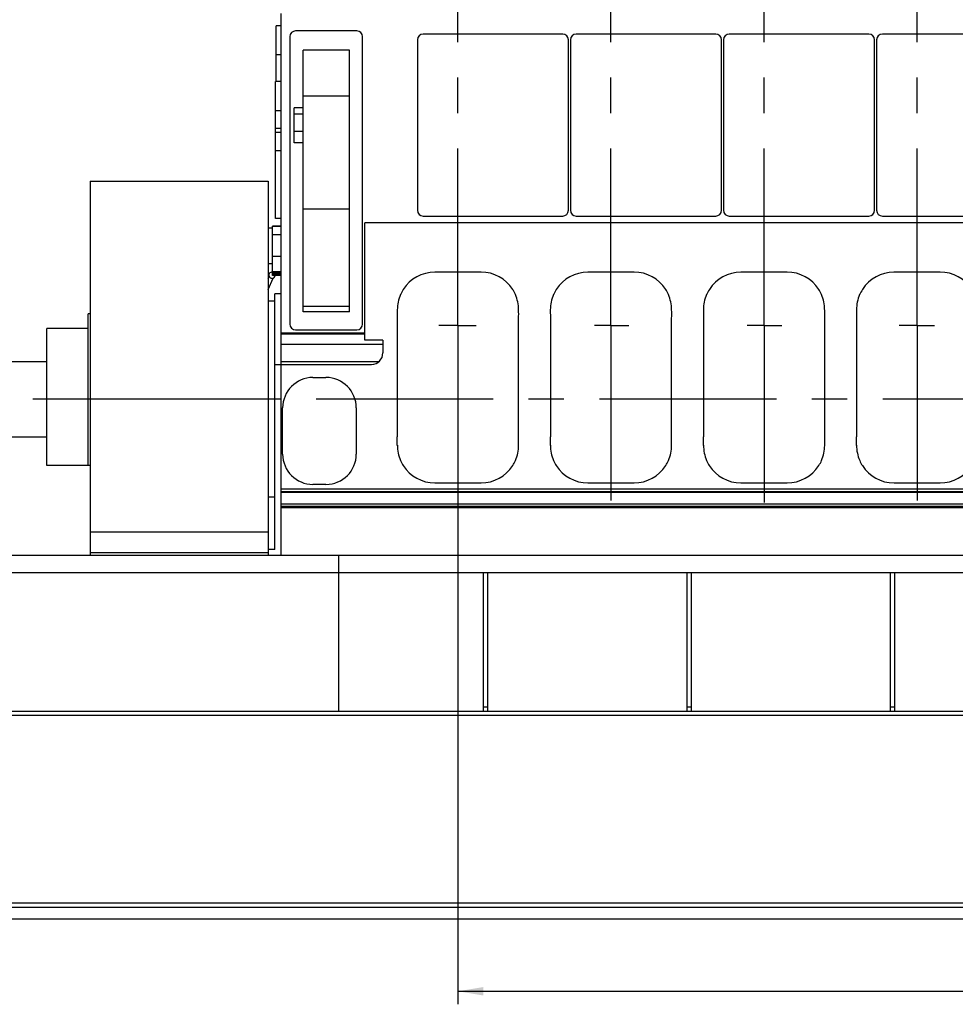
# Model space of a CAD drawing. Header units: millimetres. Extents: x 0 to 1189, y 0 to 841.
# Tile 3 of 166: x 224 to 353, y 193 to 329. Entities that reach past the tile are written whole.
import ezdxf
from ezdxf.enums import TextEntityAlignment as Align

# ---------------------------------------------------------------- set-up
doc = ezdxf.new("R2010")
doc.units = ezdxf.units.MM
doc.header["$LTSCALE"] = 65.395
doc.linetypes.add('CENTER', pattern=[0.6, 0.375, -0.075, 0.075, -0.075])
doc.layers.get('0').update_dxf_attribs({"linetype": 'CONTINUOUS'})
for name, color, linetype in [('1907_040000_TLKGS_KS_V_ABL922', 7, 'CONTINUOUS'), ('1907_041000_TLKGS_KS_V_ABL923', 7, 'CONTINUOUS'), ('1907_733000_06_SIMPLE1_A_ABL976', 7, 'CONTINUOUS'), ('1907_733000_06_SIMPLE1_T2_A_PBL977', 7, 'CONTINUOUS'), ('1907_734000_04_SIMPLE1_C_ABL924', 7, 'CONTINUOUS'), ('1907_734000_04_SIMPLE1_T1_C_PBL925', 7, 'CONTINUOUS'), ('1997_000000_TLKGS_MARKETING_ABL917', 7, 'CONTINUOUS'), ('1997_030000_TLKGS_V_ABL918', 7, 'CONTINUOUS'), ('1997_100000_TLKGS_V_ABL919', 7, 'CONTINUOUS'), ('1997_111000_12_SIMPLE1_D_ABL920', 7, 'CONTINUOUS'), ('1997_111000_12_SIMPLE1_T1_D_PBL921', 7, 'CONTINUOUS'), ('1997_111200_08_SIMPLE1_A_ABL929', 7, 'CONTINUOUS'), ('1997_111200_08_SIMPLE1_T10_A_PBL931', 7, 'CONTINUOUS'), ('1997_111200_08_SIMPLE1_T12_A_PBL1049', 7, 'CONTINUOUS'), ('1997_111200_08_SIMPLE1_T12_A_PBL1050', 7, 'CONTINUOUS'), ('1997_111200_08_SIMPLE1_T12_A_PBL1051', 7, 'CONTINUOUS'), ('1997_111200_08_SIMPLE1_T12_A_PBL960', 7, 'CONTINUOUS'), ('1997_111200_08_SIMPLE1_T1_A_PBL932', 7, 'CONTINUOUS'), ('1997_111200_08_SIMPLE1_T2_A_PBL930', 7, 'CONTINUOUS'), ('1997_111200_08_SIMPLE1_T6_A_PBL1039', 7, 'CONTINUOUS'), ('1997_111200_08_SIMPLE1_T6_A_PBL1088', 7, 'CONTINUOUS'), ('1997_111200_08_SIMPLE1_T6_A_PBL1116', 7, 'CONTINUOUS'), ('1997_111200_08_SIMPLE1_T6_A_PBL1117', 7, 'CONTINUOUS'), ('1997_111200_08_SIMPLE1_T7_A_PBL1038', 7, 'CONTINUOUS'), ('1997_111200_08_SIMPLE1_T7_A_PBL1087', 7, 'CONTINUOUS'), ('1997_111200_08_SIMPLE1_T7_A_PBL1132', 7, 'CONTINUOUS'), ('1997_111200_08_SIMPLE1_T7_A_PBL1156', 7, 'CONTINUOUS'), ('1997_300000_TLKGS_V_ABL926', 7, 'CONTINUOUS'), ('1997_312000_06_SIMPLE1_T1_X_PBL928', 7, 'CONTINUOUS'), ('1997_312000_06_SIMPLE1_X_ABL927', 7, 'CONTINUOUS'), ('9M32C_GENSET_GENERATOR_ABL872', 7, 'CONTINUOUS'), ('9M32C_GENSET_GENERATOR_T1_PBL873', 7, 'CONTINUOUS'), ('9M32C_GENSET_KPL_GRUNDRAHMEN_ABL870', 7, 'CONTINUOUS'), ('9M32C_GENSET_KPL_GRUNDRAHMEN_T1_PBL871', 7, 'CONTINUOUS'), ('9M32C_GENSET_SCHUTZHAUBE_ABL874', 7, 'CONTINUOUS'), ('9M32C_GENSET_SCHUTZHAUBE_T1_PBL875', 7, 'CONTINUOUS'), ('links_21_VBL869', 7, 'CONTINUOUS')]:
    doc.layers.add(name, color=color, linetype=linetype)
doc.styles.get("Standard").update_dxf_attribs({"font": 'txt', "width": 0.6})
doc.dimstyles.new('DIMSTYLE_1', dxfattribs={"dimtxt": 3.5, "dimasz": 3.5, "dimexe": 1.8, "dimexo": 0, "dimgap": 0.875, "dimtad": 1, "dimdec": 0, "dimlfac": 25, "dimdsep": 46, "dimtxsty": 'Standard', "dimblk": '_FILLED', "dimblk1": '_FILLED', "dimblk2": '_FILLED', "dimcen": 0.09, "dimadec": 0, "dimazin": 0, "dimtp": 2, "dimtm": 2, "dimtfac": 1, "dimtdec": 0, "dimtofl": 0, "dimtmove": 0, "dimatfit": 3, "dimldrblk": '_FILLED', "dimfxl": 1, "dimtolj": 1, "dimarcsym": 0})
doc.dimstyles.new('DIMSTYLE_2', dxfattribs={"dimtxt": 3.5, "dimasz": 3.5, "dimexe": 1.8, "dimexo": 0, "dimgap": 0.875, "dimtad": 1, "dimlfac": 25, "dimdsep": 46, "dimtxsty": 'Standard', "dimblk": '_FILLED', "dimblk1": '_FILLED', "dimblk2": '_FILLED', "dimcen": 0.09, "dimadec": 0, "dimazin": 0, "dimtp": 2, "dimtm": 2, "dimtfac": 1, "dimtofl": 0, "dimtmove": 0, "dimatfit": 3, "dimldrblk": '_FILLED', "dimfxl": 1, "dimtolj": 1, "dimarcsym": 0})

# ---------------------------------------------------------------- blocks, each defined once
blk = doc.blocks.new('_FILLED')
at = {"color": 0, "linetype": 'ByBlock'}
blk.add_solid([(0, 0), (-1, 0.167), (-1, -0.167)], dxfattribs=at)
blk = doc.blocks.new('*D16')
at = {"color": 2, "linetype": 'Continuous'}
for p, q in [((277.88, 379.36), (86.17, 379.36)), ((87.97, 379.36), (87.97, 327.96)), ((87.97, 276.56), (87.97, 327.96)), ((105.88, 276.56), (86.17, 276.56))]:
    blk.add_line(p, q, dxfattribs=at)
at = {"color": 2, "linetype": 'Continuous', "xscale": 3.5, "yscale": 3.5, "zscale": 3.5}
for p, rotation in [((87.97, 379.36), 90), ((87.97, 276.56), 270)]:
    blk.add_blockref('_FILLED', p, dxfattribs=dict(at, rotation=rotation))
at = {"color": 2, "linetype": 'Continuous', "width": 0.672619}
blk.add_text('2570', height=3.5, rotation=90, dxfattribs=at).set_placement((87.09, 327.96), align=Align.CENTER)
blk = doc.blocks.new('*D17')
at = {"color": 2, "linetype": 'Continuous'}
for p, q in [((284.25, 394.16), (79.17, 394.16)), ((80.97, 394.16), (80.97, 335.36)), ((80.97, 276.56), (80.97, 335.36)), ((105.88, 276.56), (79.17, 276.56))]:
    blk.add_line(p, q, dxfattribs=at)
at = {"color": 2, "linetype": 'Continuous', "xscale": 3.5, "yscale": 3.5, "zscale": 3.5}
for p, rotation in [((80.97, 394.16), 90), ((80.97, 276.56), 270)]:
    blk.add_blockref('_FILLED', p, dxfattribs=dict(at, rotation=rotation))
at = {"color": 2, "linetype": 'Continuous', "width": 0.690476}
blk.add_text('2940', height=3.5, rotation=90, dxfattribs=at).set_placement((80.09, 335.36), align=Align.CENTER)
blk = doc.blocks.new('*D18')
at = {"color": 2, "linetype": 'Continuous'}
for p, q in [((298.54, 398.16), (72.17, 398.16)), ((73.97, 398.16), (73.97, 337.36)), ((73.97, 276.56), (73.97, 337.36)), ((105.88, 276.56), (72.17, 276.56))]:
    blk.add_line(p, q, dxfattribs=at)
at = {"color": 2, "linetype": 'Continuous', "xscale": 3.5, "yscale": 3.5, "zscale": 3.5}
for p, rotation in [((73.97, 398.16), 90), ((73.97, 276.56), 270)]:
    blk.add_blockref('_FILLED', p, dxfattribs=dict(at, rotation=rotation))
at = {"color": 2, "linetype": 'Continuous', "width": 0.672619}
blk.add_text('3040', height=3.5, rotation=90, dxfattribs=at).set_placement((73.09, 337.36), align=Align.CENTER)
blk = doc.blocks.new('*D19')
at = {"color": 2, "linetype": 'Continuous'}
for p, q in [((298.54, 412.76), (65.17, 412.76)), ((66.97, 412.76), (66.97, 344.66)), ((66.97, 276.56), (66.97, 344.66)), ((105.88, 276.56), (65.17, 276.56))]:
    blk.add_line(p, q, dxfattribs=at)
at = {"color": 2, "linetype": 'Continuous', "xscale": 3.5, "yscale": 3.5, "zscale": 3.5}
for p, rotation in [((66.97, 412.76), 90), ((66.97, 276.56), 270)]:
    blk.add_blockref('_FILLED', p, dxfattribs=dict(at, rotation=rotation))
at = {"color": 2, "linetype": 'Continuous', "width": 0.654762}
blk.add_text('3405', height=3.5, rotation=90, dxfattribs=at).set_placement((66.09, 344.66), align=Align.CENTER)
blk = doc.blocks.new('*D20')
at = {"color": 2, "linetype": 'Continuous'}
for p, q in [((284.25, 286.76), (284.25, 192.76)), ((515.21, 273.64), (515.21, 192.76)), ((284.25, 194.56), (399.73, 194.56)), ((515.21, 194.56), (399.73, 194.56))]:
    blk.add_line(p, q, dxfattribs=at)
at = {"color": 2, "linetype": 'Continuous', "xscale": 3.5, "yscale": 3.5, "zscale": 3.5, "rotation": 180}
blk.add_blockref('_FILLED', (284.25, 194.56), dxfattribs=at)
at = {"color": 2, "linetype": 'Continuous', "xscale": 3.5, "yscale": 3.5, "zscale": 3.5}
blk.add_blockref('_FILLED', (515.21, 194.56), dxfattribs=at)
at = {"color": 2, "linetype": 'Continuous', "width": 0.672619}
blk.add_text('5774', height=3.5, dxfattribs=at).set_placement((399.73, 195.43), align=Align.CENTER)
blk = doc.blocks.new('9M32C_GENSET_KPL_GRUNDRAHMEN_T1_PBL871', base_point=(292.19, 229.76))
at = {"layer": '9M32C_GENSET_KPL_GRUNDRAHMEN_T1_PBL871', "color": 7, "linetype": 'Continuous'}
for p, q in [((101.17, 254.96), (459.77, 254.96)), ((267.77, 233.36), (267.77, 254.96)), ((101.17, 252.56), (459.77, 252.56)), ((287.77, 233.36), (287.77, 252.56)), ((288.37, 233.36), (288.37, 252.56)), ((315.97, 233.36), (315.97, 252.56)), ((316.57, 233.36), (316.57, 252.56)), ((344.17, 233.36), (344.17, 252.56)), ((344.77, 233.36), (344.77, 252.56)), ((101.17, 233.36), (483.17, 233.36)), ((287.77, 233.96), (288.37, 233.96)), ((315.97, 233.96), (316.57, 233.96)), ((344.17, 233.96), (344.77, 233.96)), ((483.17, 232.76), (101.17, 232.76)), ((474.57, 206.76), (109.77, 206.76)), ((474.57, 206.16), (109.77, 206.16)), ((486.37, 204.56), (97.97, 204.56))]:
    blk.add_line(p, q, dxfattribs=at)
blk = doc.blocks.new('9M32C_GENSET_KPL_GRUNDRAHMEN_ABL870', base_point=(292.19, 229.76))
at = {"layer": '9M32C_GENSET_KPL_GRUNDRAHMEN_T1_PBL871'}
blk.add_blockref('9M32C_GENSET_KPL_GRUNDRAHMEN_T1_PBL871', (292.19, 229.76), dxfattribs=at)
blk = doc.blocks.new('9M32C_GENSET_GENERATOR_T1_PBL873', base_point=(315.21, 304.49))
at = {"layer": '9M32C_GENSET_GENERATOR_T1_PBL873', "color": 7, "linetype": 'Continuous'}
for p, q in [((221.81, 281.76), (227.29, 281.76)), ((221.81, 271.36), (227.29, 271.36))]:
    blk.add_line(p, q, dxfattribs=at)
at = {"layer": '9M32C_GENSET_GENERATOR_T1_PBL873', "color": 2, "linetype": 'CENTER'}
blk.add_line((524.54, 276.56), (105.88, 276.56), dxfattribs=at)
blk = doc.blocks.new('9M32C_GENSET_GENERATOR_ABL872', base_point=(315.21, 304.49))
at = {"layer": '9M32C_GENSET_GENERATOR_T1_PBL873'}
blk.add_blockref('9M32C_GENSET_GENERATOR_T1_PBL873', (315.21, 304.49), dxfattribs=at)
blk = doc.blocks.new('9M32C_GENSET_SCHUTZHAUBE_T1_PBL875', base_point=(242.63, 280.86))
at = {"layer": '9M32C_GENSET_SCHUTZHAUBE_T1_PBL875', "color": 7, "linetype": 'Continuous'}
for p, q in [((233.29, 306.76), (233.29, 254.96)), ((233.29, 306.76), (257.97, 306.76)), ((257.97, 306.76), (257.97, 254.96)), ((233.05, 267.36), (233.05, 288.36)), ((233.29, 288.36), (233.05, 288.36)), ((227.29, 267.36), (227.29, 286.36)), ((233.05, 286.36), (227.29, 286.36)), ((233.29, 267.36), (227.29, 267.36)), ((257.97, 258.16), (233.29, 258.16)), ((257.97, 255.28), (233.29, 255.28))]:
    blk.add_line(p, q, dxfattribs=at)
at = {"layer": '9M32C_GENSET_SCHUTZHAUBE_T1_PBL875', "color": 9, "linetype": 'Continuous'}
blk.add_line((257.97, 276.56), (227.29, 276.56), dxfattribs=at)
blk = doc.blocks.new('9M32C_GENSET_SCHUTZHAUBE_ABL874', base_point=(242.63, 280.86))
at = {"layer": '9M32C_GENSET_SCHUTZHAUBE_T1_PBL875'}
blk.add_blockref('9M32C_GENSET_SCHUTZHAUBE_T1_PBL875', (242.63, 280.86), dxfattribs=at)
blk = doc.blocks.new('1997_111000_12_SIMPLE1_T1_D_PBL921', base_point=(370.11, 292.46))
at = {"layer": '1997_111000_12_SIMPLE1_T1_D_PBL921', "color": 7, "linetype": 'Continuous'}
for p, q in [((259.77, 254.96), (259.77, 329.96)), ((258.57, 300.22), (257.97, 300.22)), ((258.57, 293.68), (258.57, 300.52)), ((259.77, 300.52), (258.57, 300.52)), ((271.37, 284.75), (271.37, 300.96)), ((459.77, 300.96), (271.37, 300.96)), ((258.57, 295.3), (257.97, 295.3)), ((259.77, 294.12), (258.57, 294.12)), ((259.77, 293.68), (258.57, 293.68)), ((259.77, 285.76), (271.37, 285.76)), ((273.85, 284.75), (271.37, 284.75)), ((273.85, 284.75), (273.85, 282.96)), ((259.77, 281.36), (272.29, 281.36)), ((259.77, 264.16), (459.77, 264.16)), ((259.77, 262.05), (459.77, 262.05)), ((259.77, 261.56), (459.77, 261.56))]:
    blk.add_line(p, q, dxfattribs=at)
at = {"layer": '1997_111000_12_SIMPLE1_T1_D_PBL921', "color": 9, "linetype": 'Continuous'}
for p, q in [((259.77, 300.49), (258.57, 300.49)), ((259.77, 299.3), (258.57, 299.3)), ((259.77, 296.31), (258.57, 296.31)), ((259.77, 294.18), (258.57, 294.18)), ((259.77, 293.96), (258.57, 293.96)), ((259.77, 293.83), (258.57, 293.83)), ((259.77, 285.62), (271.37, 285.62)), ((259.77, 284.16), (273.85, 284.16)), ((259.77, 281.79), (273.34, 281.79)), ((259.77, 263.76), (459.77, 263.76)), ((259.77, 263.68), (459.77, 263.68)), ((259.77, 262.08), (459.77, 262.08)), ((259.77, 261.72), (459.77, 261.72))]:
    blk.add_line(p, q, dxfattribs=at)
at = {"layer": '1997_111000_12_SIMPLE1_T1_D_PBL921', "color": 7, "linetype": 'Continuous'}
blk.add_arc((272.25, 282.96), 1.6, 271.6206, 360, dxfattribs=at)
blk = doc.blocks.new('1997_111000_12_SIMPLE1_D_ABL920', base_point=(370.11, 292.46))
at = {"layer": '1997_111000_12_SIMPLE1_T1_D_PBL921'}
blk.add_blockref('1997_111000_12_SIMPLE1_T1_D_PBL921', (370.11, 292.46), dxfattribs=at)
blk = doc.blocks.new('1997_111200_08_SIMPLE1_T2_A_PBL930', base_point=(259.43, 324.39))
at = {"layer": '1997_111200_08_SIMPLE1_T2_A_PBL930', "color": 7, "linetype": 'Continuous'}
for p in [(259.09, 320.53), (259.77, 328.26)]:
    blk.add_line(p, (259.09, 328.26), dxfattribs=at)
at = {"layer": '1997_111200_08_SIMPLE1_T2_A_PBL930', "color": 9, "linetype": 'Continuous'}
blk.add_line((259.77, 324.26), (259.09, 324.26), dxfattribs=at)
blk = doc.blocks.new('1997_111200_08_SIMPLE1_T10_A_PBL931', base_point=(265.07, 272.16))
at = {"layer": '1997_111200_08_SIMPLE1_T10_A_PBL931', "color": 7, "linetype": 'Continuous'}
for p, q in [((264.17, 279.56), (265.97, 279.56)), ((259.97, 268.96), (259.97, 275.36)), ((270.17, 275.36), (270.17, 268.96)), ((265.97, 264.76), (264.17, 264.76))]:
    blk.add_line(p, q, dxfattribs=at)
for centre, start, end in [((264.17, 275.36), 90, 180), ((265.97, 275.36), 0, 90), ((264.17, 268.96), 180, 270), ((265.97, 268.96), 270, 360)]:
    blk.add_arc(centre, 4.2, start, end, dxfattribs=at)
blk = doc.blocks.new('1997_111200_08_SIMPLE1_T1_A_PBL932', base_point=(266.01, 306.86))
at = {"layer": '1997_111200_08_SIMPLE1_T1_A_PBL932', "color": 7, "linetype": 'Continuous'}
for p, q in [((270.25, 327.56), (261.77, 327.56)), ((260.97, 326.76), (260.97, 286.96)), ((271.05, 286.96), (271.05, 326.76)), ((262.79, 288.64), (262.79, 324.87)), ((269.23, 324.87), (262.79, 324.87)), ((269.23, 288.64), (269.23, 324.87)), ((261.57, 312.08), (261.57, 316.89)), ((262.79, 316.89), (261.57, 316.89)), ((262.79, 312.08), (261.57, 312.08)), ((261.77, 286.16), (270.25, 286.16))]:
    blk.add_line(p, q, dxfattribs=at)
at = {"layer": '1997_111200_08_SIMPLE1_T1_A_PBL932', "color": 9, "linetype": 'Continuous'}
for p, q in [((269.23, 318.53), (262.79, 318.53)), ((262.79, 316.02), (261.57, 316.02)), ((262.79, 313.61), (261.57, 313.61)), ((269.23, 302.86), (262.79, 302.86)), ((269.23, 289.4), (262.79, 289.4)), ((269.23, 288.64), (262.79, 288.64))]:
    blk.add_line(p, q, dxfattribs=at)
at = {"layer": '1997_111200_08_SIMPLE1_T1_A_PBL932', "color": 7, "linetype": 'Continuous'}
for centre, start, end in [((261.77, 326.76), 90, 180), ((270.25, 326.76), 0, 90), ((261.77, 286.96), 180, 270), ((270.25, 286.96), 270, 360)]:
    blk.add_arc(centre, 0.8, start, end, dxfattribs=at)
blk = doc.blocks.new('1997_111200_08_SIMPLE1_T12_A_PBL960', base_point=(284.24, 279.56))
at = {"layer": '1997_111200_08_SIMPLE1_T12_A_PBL960', "color": 7, "linetype": 'Continuous'}
for p, q in [((287.45, 294.16), (281.04, 294.16)), ((275.84, 288.95), (275.85, 287.76)), ((275.85, 287.76), (275.85, 271.36)), ((292.64, 271.35), (292.64, 287.76)), ((292.64, 270.15), (292.64, 271.35)), ((291.82, 267.35), (291.83, 267.36)), ((281.05, 264.96), (287.45, 264.96))]:
    blk.add_line(p, q, dxfattribs=at)
for centre, radius, start, end in [((281.05, 288.94), 5.21, 90.1732, 147.2173), ((287.45, 288.96), 5.2, 32.694, 90), ((281.05, 288.96), 5.2, 156.5056, 180.0668), ((281, 288.97), 5.15, 147.2173, 156.5056), ((287.46, 289.02), 5.15, 22.9923, 32.2056), ((287.45, 288.96), 5.19, 359.9828, 23.5645), ((282.96, 288.35), 9.7, 356.489, 3.557), ((248.21, 270.75), 27.64, 358.7753, 1.2482), ((281.05, 270.16), 5.19, 179.9178, 203.6301), ((287.45, 270.16), 5.2, 336.5214, 359.9537), ((281.02, 270.1), 5.15, 203.1105, 212.1454), ((281.05, 270.16), 5.2, 212.5834, 270.0031), ((287.45, 270.16), 5.2, 270, 327.37), ((287.49, 270.13), 5.15, 327.5209, 336.5982)]:
    blk.add_arc(centre, radius, start, end, dxfattribs=at)
blk = doc.blocks.new('1997_111200_08_SIMPLE1_T7_A_PBL1038', base_point=(289.09, 314.52))
at = {"layer": '1997_111200_08_SIMPLE1_T7_A_PBL1038', "color": 7, "linetype": 'Continuous'}
for p, q in [((278.63, 326.32), (278.63, 302.72)), ((298.75, 327.12), (279.43, 327.12)), ((299.55, 302.72), (299.55, 326.32)), ((279.43, 301.92), (298.75, 301.92))]:
    blk.add_line(p, q, dxfattribs=at)
for centre, start, end in [((279.43, 326.32), 90, 180), ((298.75, 326.32), 0, 90), ((279.43, 302.72), 180, 270), ((298.75, 302.72), 270, 360)]:
    blk.add_arc(centre, 0.8, start, end, dxfattribs=at)
blk = doc.blocks.new('1997_111200_08_SIMPLE1_T6_A_PBL1039', base_point=(284.19, 305.71))
at = {"layer": '1997_111200_08_SIMPLE1_T6_A_PBL1039', "color": 2, "linetype": 'CENTER'}
for q in [(284.25, 349.3), (281.62, 286.76), (284.25, 262.12), (286.77, 286.76)]:
    blk.add_line((284.25, 286.76), q, dxfattribs=at)
blk = doc.blocks.new('1997_111200_08_SIMPLE1_T12_A_PBL1049', base_point=(305.44, 279.56))
at = {"layer": '1997_111200_08_SIMPLE1_T12_A_PBL1049', "color": 7, "linetype": 'Continuous'}
for p, q in [((308.64, 294.16), (302.24, 294.16)), ((297.04, 288.95), (297.05, 287.76)), ((297.05, 287.76), (297.05, 271.36)), ((313.84, 271.35), (313.84, 287.76)), ((313.84, 270.15), (313.84, 271.35)), ((313.02, 267.35), (313.03, 267.36)), ((302.24, 264.96), (308.64, 264.96))]:
    blk.add_line(p, q, dxfattribs=at)
for centre, radius, start, end in [((302.25, 288.94), 5.21, 90.1732, 147.2173), ((308.64, 288.96), 5.2, 32.694, 90), ((302.24, 288.96), 5.2, 156.5056, 180.0668), ((302.2, 288.97), 5.15, 147.2173, 156.5056), ((308.66, 289.02), 5.15, 22.9923, 32.2056), ((308.64, 288.96), 5.19, 359.9828, 23.5645), ((304.16, 288.35), 9.7, 356.489, 3.557), ((269.41, 270.75), 27.64, 358.7753, 1.2482), ((302.24, 270.16), 5.19, 179.9178, 203.6301), ((308.64, 270.16), 5.2, 336.5214, 359.9537), ((302.22, 270.1), 5.15, 203.1105, 212.1454), ((302.24, 270.16), 5.2, 212.5834, 270.0031), ((308.64, 270.16), 5.2, 270, 327.37), ((308.69, 270.13), 5.15, 327.5209, 336.5982)]:
    blk.add_arc(centre, radius, start, end, dxfattribs=at)
blk = doc.blocks.new('1997_111200_08_SIMPLE1_T12_A_PBL1050', base_point=(326.64, 279.56))
at = {"layer": '1997_111200_08_SIMPLE1_T12_A_PBL1050', "color": 7, "linetype": 'Continuous'}
for p, q in [((329.84, 294.16), (323.44, 294.16)), ((318.24, 288.95), (318.25, 287.76)), ((318.25, 287.76), (318.25, 271.36)), ((335.04, 271.35), (335.04, 287.76)), ((335.04, 270.15), (335.04, 271.35)), ((334.22, 267.35), (334.23, 267.36)), ((323.44, 264.96), (329.84, 264.96))]:
    blk.add_line(p, q, dxfattribs=at)
for centre, radius, start, end in [((323.45, 288.94), 5.21, 90.1732, 147.2173), ((329.84, 288.96), 5.2, 32.694, 90), ((323.44, 288.96), 5.2, 156.5056, 180.0668), ((323.4, 288.97), 5.15, 147.2173, 156.5056), ((329.86, 289.02), 5.15, 22.9923, 32.2056), ((329.84, 288.96), 5.19, 359.9828, 23.5645), ((325.36, 288.35), 9.7, 356.489, 3.557), ((290.61, 270.75), 27.64, 358.7753, 1.2482), ((323.44, 270.16), 5.19, 179.9178, 203.6301), ((329.84, 270.16), 5.2, 336.5214, 359.9537), ((323.42, 270.1), 5.15, 203.1105, 212.1454), ((323.44, 270.16), 5.2, 212.5834, 270.0031), ((329.84, 270.16), 5.2, 270, 327.37), ((329.89, 270.13), 5.15, 327.5209, 336.5982)]:
    blk.add_arc(centre, radius, start, end, dxfattribs=at)
blk = doc.blocks.new('1997_111200_08_SIMPLE1_T12_A_PBL1051', base_point=(347.84, 279.56))
at = {"layer": '1997_111200_08_SIMPLE1_T12_A_PBL1051', "color": 7, "linetype": 'Continuous'}
for p, q in [((351.04, 294.16), (344.64, 294.16)), ((339.44, 288.95), (339.45, 287.76)), ((339.45, 287.76), (339.45, 271.36)), ((356.24, 271.35), (356.24, 287.76)), ((356.24, 270.15), (356.24, 271.35)), ((355.42, 267.35), (355.43, 267.36)), ((344.64, 264.96), (351.04, 264.96))]:
    blk.add_line(p, q, dxfattribs=at)
for centre, radius, start, end in [((344.65, 288.94), 5.21, 90.1732, 147.2173), ((351.04, 288.96), 5.2, 32.694, 90), ((344.64, 288.96), 5.2, 156.5056, 180.0668), ((344.6, 288.97), 5.15, 147.2173, 156.5056), ((351.06, 289.02), 5.15, 22.9923, 32.2056), ((351.04, 288.96), 5.19, 359.9828, 23.5645), ((346.56, 288.35), 9.7, 356.489, 3.557), ((311.81, 270.75), 27.64, 358.7753, 1.2482), ((344.64, 270.16), 5.19, 179.9178, 203.6301), ((351.04, 270.16), 5.2, 336.5214, 359.9537), ((344.62, 270.1), 5.15, 203.1105, 212.1454), ((344.64, 270.16), 5.2, 212.5834, 270.0031), ((351.04, 270.16), 5.2, 270, 327.37), ((351.09, 270.13), 5.15, 327.5209, 336.5982)]:
    blk.add_arc(centre, radius, start, end, dxfattribs=at)
blk = doc.blocks.new('1997_111200_08_SIMPLE1_T7_A_PBL1087', base_point=(310.28, 314.52))
at = {"layer": '1997_111200_08_SIMPLE1_T7_A_PBL1087', "color": 7, "linetype": 'Continuous'}
for p, q in [((299.82, 326.32), (299.82, 302.72)), ((319.94, 327.12), (300.62, 327.12)), ((320.74, 302.72), (320.74, 326.32)), ((300.62, 301.92), (319.94, 301.92))]:
    blk.add_line(p, q, dxfattribs=at)
for centre, start, end in [((300.62, 326.32), 90, 180), ((319.94, 326.32), 0, 90), ((300.62, 302.72), 180, 270), ((319.94, 302.72), 270, 360)]:
    blk.add_arc(centre, 0.8, start, end, dxfattribs=at)
blk = doc.blocks.new('1997_111200_08_SIMPLE1_T6_A_PBL1088', base_point=(305.53, 306))
at = {"layer": '1997_111200_08_SIMPLE1_T6_A_PBL1088', "color": 2, "linetype": 'CENTER'}
for q in [(305.44, 349.45), (303.17, 286.76), (305.44, 262.55), (307.89, 286.76)]:
    blk.add_line((305.44, 286.76), q, dxfattribs=at)
blk = doc.blocks.new('1997_111200_08_SIMPLE1_T6_A_PBL1116', base_point=(347.78, 305.71))
at = {"layer": '1997_111200_08_SIMPLE1_T6_A_PBL1116', "color": 2, "linetype": 'CENTER'}
for q in [(347.84, 348.87), (345.33, 286.76), (350.23, 286.76), (347.84, 262.55)]:
    blk.add_line((347.84, 286.76), q, dxfattribs=at)
blk = doc.blocks.new('1997_111200_08_SIMPLE1_T6_A_PBL1117', base_point=(326.7, 305.71))
at = {"layer": '1997_111200_08_SIMPLE1_T6_A_PBL1117', "color": 2, "linetype": 'CENTER'}
for q in [(326.64, 349.16), (324.29, 286.76), (329.1, 286.76), (326.64, 262.26)]:
    blk.add_line((326.64, 286.76), q, dxfattribs=at)
blk = doc.blocks.new('1997_111200_08_SIMPLE1_T7_A_PBL1132', base_point=(331.48, 314.52))
at = {"layer": '1997_111200_08_SIMPLE1_T7_A_PBL1132', "color": 7, "linetype": 'Continuous'}
for p, q in [((321.02, 326.32), (321.02, 302.72)), ((341.14, 327.12), (321.82, 327.12)), ((341.94, 302.72), (341.94, 326.32)), ((321.82, 301.92), (341.14, 301.92))]:
    blk.add_line(p, q, dxfattribs=at)
for centre, start, end in [((321.82, 326.32), 90, 180), ((341.14, 326.32), 0, 90), ((321.82, 302.72), 180, 270), ((341.14, 302.72), 270, 360)]:
    blk.add_arc(centre, 0.8, start, end, dxfattribs=at)
blk = doc.blocks.new('1997_111200_08_SIMPLE1_T7_A_PBL1156', base_point=(352.68, 314.52))
at = {"layer": '1997_111200_08_SIMPLE1_T7_A_PBL1156', "color": 7, "linetype": 'Continuous'}
for p, q in [((342.22, 326.32), (342.22, 302.72)), ((362.34, 327.12), (343.02, 327.12)), ((363.14, 302.72), (363.14, 326.32)), ((343.02, 301.92), (362.34, 301.92))]:
    blk.add_line(p, q, dxfattribs=at)
for centre, start, end in [((343.02, 326.32), 90, 180), ((362.34, 326.32), 0, 90), ((343.02, 302.72), 180, 270), ((362.34, 302.72), 270, 360)]:
    blk.add_arc(centre, 0.8, start, end, dxfattribs=at)
blk = doc.blocks.new('1997_111200_08_SIMPLE1_A_ABL929', base_point=(377.17, 305.98))
at = {"layer": '1997_111200_08_SIMPLE1_T10_A_PBL931'}
blk.add_blockref('1997_111200_08_SIMPLE1_T10_A_PBL931', (265.07, 272.16), dxfattribs=at)
at = {"layer": '1997_111200_08_SIMPLE1_T12_A_PBL1049'}
blk.add_blockref('1997_111200_08_SIMPLE1_T12_A_PBL1049', (305.44, 279.56), dxfattribs=at)
at = {"layer": '1997_111200_08_SIMPLE1_T12_A_PBL1050'}
blk.add_blockref('1997_111200_08_SIMPLE1_T12_A_PBL1050', (326.64, 279.56), dxfattribs=at)
at = {"layer": '1997_111200_08_SIMPLE1_T12_A_PBL1051'}
blk.add_blockref('1997_111200_08_SIMPLE1_T12_A_PBL1051', (347.84, 279.56), dxfattribs=at)
at = {"layer": '1997_111200_08_SIMPLE1_T12_A_PBL960'}
blk.add_blockref('1997_111200_08_SIMPLE1_T12_A_PBL960', (284.24, 279.56), dxfattribs=at)
at = {"layer": '1997_111200_08_SIMPLE1_T1_A_PBL932'}
blk.add_blockref('1997_111200_08_SIMPLE1_T1_A_PBL932', (266.01, 306.86), dxfattribs=at)
at = {"layer": '1997_111200_08_SIMPLE1_T2_A_PBL930'}
blk.add_blockref('1997_111200_08_SIMPLE1_T2_A_PBL930', (259.43, 324.39), dxfattribs=at)
at = {"layer": '1997_111200_08_SIMPLE1_T6_A_PBL1039'}
blk.add_blockref('1997_111200_08_SIMPLE1_T6_A_PBL1039', (284.19, 305.71), dxfattribs=at)
at = {"layer": '1997_111200_08_SIMPLE1_T6_A_PBL1088'}
blk.add_blockref('1997_111200_08_SIMPLE1_T6_A_PBL1088', (305.53, 306), dxfattribs=at)
at = {"layer": '1997_111200_08_SIMPLE1_T6_A_PBL1116'}
blk.add_blockref('1997_111200_08_SIMPLE1_T6_A_PBL1116', (347.78, 305.71), dxfattribs=at)
at = {"layer": '1997_111200_08_SIMPLE1_T6_A_PBL1117'}
blk.add_blockref('1997_111200_08_SIMPLE1_T6_A_PBL1117', (326.7, 305.71), dxfattribs=at)
at = {"layer": '1997_111200_08_SIMPLE1_T7_A_PBL1038'}
blk.add_blockref('1997_111200_08_SIMPLE1_T7_A_PBL1038', (289.09, 314.52), dxfattribs=at)
at = {"layer": '1997_111200_08_SIMPLE1_T7_A_PBL1087'}
blk.add_blockref('1997_111200_08_SIMPLE1_T7_A_PBL1087', (310.28, 314.52), dxfattribs=at)
at = {"layer": '1997_111200_08_SIMPLE1_T7_A_PBL1132'}
blk.add_blockref('1997_111200_08_SIMPLE1_T7_A_PBL1132', (331.48, 314.52), dxfattribs=at)
at = {"layer": '1997_111200_08_SIMPLE1_T7_A_PBL1156'}
blk.add_blockref('1997_111200_08_SIMPLE1_T7_A_PBL1156', (352.68, 314.52), dxfattribs=at)
blk = doc.blocks.new('1997_100000_TLKGS_V_ABL919', base_point=(376.61, 305.6))
at = {"layer": '1997_111000_12_SIMPLE1_D_ABL920'}
blk.add_blockref('1997_111000_12_SIMPLE1_D_ABL920', (370.11, 292.46), dxfattribs=at)
at = {"layer": '1997_111200_08_SIMPLE1_A_ABL929'}
blk.add_blockref('1997_111200_08_SIMPLE1_A_ABL929', (377.17, 305.98), dxfattribs=at)
blk = doc.blocks.new('1997_312000_06_SIMPLE1_T1_X_PBL928', base_point=(259.37, 311.04))
at = {"layer": '1997_312000_06_SIMPLE1_T1_X_PBL928', "color": 7, "linetype": 'Continuous'}
for p, q in [((258.97, 301.56), (258.97, 320.53)), ((259.77, 320.53), (258.97, 320.53)), ((259.77, 316.47), (258.97, 316.47)), ((259.77, 314.06), (258.97, 314.06)), ((259.77, 310.93), (258.97, 310.93)), ((259.77, 301.56), (258.97, 301.56))]:
    blk.add_line(p, q, dxfattribs=at)
at = {"layer": '1997_312000_06_SIMPLE1_T1_X_PBL928', "color": 9, "linetype": 'Continuous'}
blk.add_line((259.77, 313.51), (258.97, 313.51), dxfattribs=at)
blk = doc.blocks.new('1997_312000_06_SIMPLE1_X_ABL927', base_point=(259.37, 311.04))
at = {"layer": '1997_312000_06_SIMPLE1_T1_X_PBL928'}
blk.add_blockref('1997_312000_06_SIMPLE1_T1_X_PBL928', (259.37, 311.04), dxfattribs=at)
blk = doc.blocks.new('1997_300000_TLKGS_V_ABL926', base_point=(259.37, 311.04))
at = {"layer": '1997_312000_06_SIMPLE1_X_ABL927'}
blk.add_blockref('1997_312000_06_SIMPLE1_X_ABL927', (259.37, 311.04), dxfattribs=at)
blk = doc.blocks.new('1997_030000_TLKGS_V_ABL918', base_point=(387.62, 315.28))
at = {"layer": '1997_100000_TLKGS_V_ABL919'}
blk.add_blockref('1997_100000_TLKGS_V_ABL919', (376.61, 305.6), dxfattribs=at)
at = {"layer": '1997_300000_TLKGS_V_ABL926'}
blk.add_blockref('1997_300000_TLKGS_V_ABL926', (259.37, 311.04), dxfattribs=at)
blk = doc.blocks.new('1907_734000_04_SIMPLE1_T1_C_PBL925', base_point=(258.87, 273.46))
at = {"layer": '1907_734000_04_SIMPLE1_T1_C_PBL925', "color": 7, "linetype": 'Continuous'}
for p, q in [((258.89, 255.76), (258.89, 291.16)), ((259.77, 291.16), (258.89, 291.16)), ((258.89, 290.13), (257.97, 290.13)), ((258.89, 262.98), (257.97, 262.98)), ((258.89, 255.76), (257.97, 255.76))]:
    blk.add_line(p, q, dxfattribs=at)
at = {"layer": '1907_734000_04_SIMPLE1_T1_C_PBL925', "color": 9, "linetype": 'Continuous'}
blk.add_line((259.77, 281.32), (258.89, 281.32), dxfattribs=at)
blk = doc.blocks.new('1907_734000_04_SIMPLE1_C_ABL924', base_point=(258.87, 273.46))
at = {"layer": '1907_734000_04_SIMPLE1_T1_C_PBL925'}
blk.add_blockref('1907_734000_04_SIMPLE1_T1_C_PBL925', (258.87, 273.46), dxfattribs=at)
blk = doc.blocks.new('1907_733000_06_SIMPLE1_T2_A_PBL977', base_point=(258.45, 292.95))
at = {"layer": '1907_733000_06_SIMPLE1_T2_A_PBL977', "color": 7, "linetype": 'Continuous'}
for p, q in [((257.97, 293.25), (258.09, 293.54)), ((257.97, 291.76), (258.64, 293.3))]:
    blk.add_line(p, q, dxfattribs=at)
for start, end in [(80.2935, 213.2878), (279.4502, 355.7785)]:
    blk.add_arc((258.49, 293.71), 0.436, start, end, dxfattribs=at)
for points, knots in [([(258.32, 293.32), (258.3, 293.33), (258.23, 293.37), (258.16, 293.42), (258.13, 293.47)], [0, 0, 0, 0, 0.276554, 1, 1, 1, 1]), ([(258.56, 293.28), (258.55, 293.27), (258.46, 293.27), (258.38, 293.29), (258.32, 293.32)], [0, 0, 0, 0, 0.217309, 1, 1, 1, 1])]:
    blk.add_open_spline(points, degree=3, knots=knots, dxfattribs=at)
blk = doc.blocks.new('1907_733000_06_SIMPLE1_A_ABL976', base_point=(258.45, 292.95))
at = {"layer": '1907_733000_06_SIMPLE1_T2_A_PBL977'}
blk.add_blockref('1907_733000_06_SIMPLE1_T2_A_PBL977', (258.45, 292.95), dxfattribs=at)
blk = doc.blocks.new('1907_041000_TLKGS_KS_V_ABL923', base_point=(258.87, 274.95))
at = {"layer": '1907_733000_06_SIMPLE1_A_ABL976'}
blk.add_blockref('1907_733000_06_SIMPLE1_A_ABL976', (258.45, 292.95), dxfattribs=at)
at = {"layer": '1907_734000_04_SIMPLE1_C_ABL924'}
blk.add_blockref('1907_734000_04_SIMPLE1_C_ABL924', (258.87, 273.46), dxfattribs=at)
blk = doc.blocks.new('1907_040000_TLKGS_KS_V_ABL922', base_point=(258.87, 274.95))
at = {"layer": '1907_041000_TLKGS_KS_V_ABL923'}
blk.add_blockref('1907_041000_TLKGS_KS_V_ABL923', (258.87, 274.95), dxfattribs=at)
blk = doc.blocks.new('1997_000000_TLKGS_MARKETING_ABL917', base_point=(404.37, 321.8))
at = {"layer": '1907_040000_TLKGS_KS_V_ABL922'}
blk.add_blockref('1907_040000_TLKGS_KS_V_ABL922', (258.87, 274.95), dxfattribs=at)
at = {"layer": '1997_030000_TLKGS_V_ABL918'}
blk.add_blockref('1997_030000_TLKGS_V_ABL918', (387.62, 315.28), dxfattribs=at)
blk = doc.blocks.new('LINKS_21_VBL869', base_point=(326.35, 308.66))
at = {"layer": '1997_000000_TLKGS_MARKETING_ABL917'}
blk.add_blockref('1997_000000_TLKGS_MARKETING_ABL917', (404.37, 321.8), dxfattribs=at)
at = {"layer": '9M32C_GENSET_GENERATOR_ABL872'}
blk.add_blockref('9M32C_GENSET_GENERATOR_ABL872', (315.21, 304.49), dxfattribs=at)
at = {"layer": '9M32C_GENSET_KPL_GRUNDRAHMEN_ABL870'}
blk.add_blockref('9M32C_GENSET_KPL_GRUNDRAHMEN_ABL870', (292.19, 229.76), dxfattribs=at)
at = {"layer": '9M32C_GENSET_SCHUTZHAUBE_ABL874'}
blk.add_blockref('9M32C_GENSET_SCHUTZHAUBE_ABL874', (242.63, 280.86), dxfattribs=at)

msp = doc.modelspace()

# ---------------------------------------------------------------- block references
at = {"layer": 'links_21_VBL869'}
msp.add_blockref('LINKS_21_VBL869', (326.35473, 308.65582), dxfattribs=at)

# ---------------------------------------------------------------- dimensions: what is measured, and where the dimension line sits
at = {"color": 2, "linetype": 'Continuous'}
for base, p2, picture, middle in [((66.96514, 412.75582), (298.53714, 412.75582), '*D19', (66.96514, 344.32249)), ((73.96514, 398.15582), (298.53714, 398.15582), '*D18', (73.96514, 337.02249)), ((80.96514, 394.15582), (284.24514, 394.15582), '*D17', (80.96514, 335.02248)), ((87.96514, 379.35582), (277.88434, 379.35582), '*D16', (87.96514, 327.62248))]:
    dim = msp.add_linear_dim(base=base, p1=(105.88043, 276.55582), p2=p2, angle=90, dimstyle='DIMSTYLE_2', dxfattribs=at)
    dim.commit()
    dim.dimension.update_dxf_attribs({"geometry": picture, "text_midpoint": middle, "dimtype": 160})
dim = msp.add_linear_dim(base=(515.20514, 194.55582), p1=(284.24514, 286.75582), p2=(515.20514, 273.63982), dimstyle='DIMSTYLE_1', dxfattribs=at)
dim.commit()
dim.dimension.update_dxf_attribs({"geometry": '*D20', "text_midpoint": (399.39181, 194.55582), "dimtype": 160})

doc.saveas('drawing.dxf')
